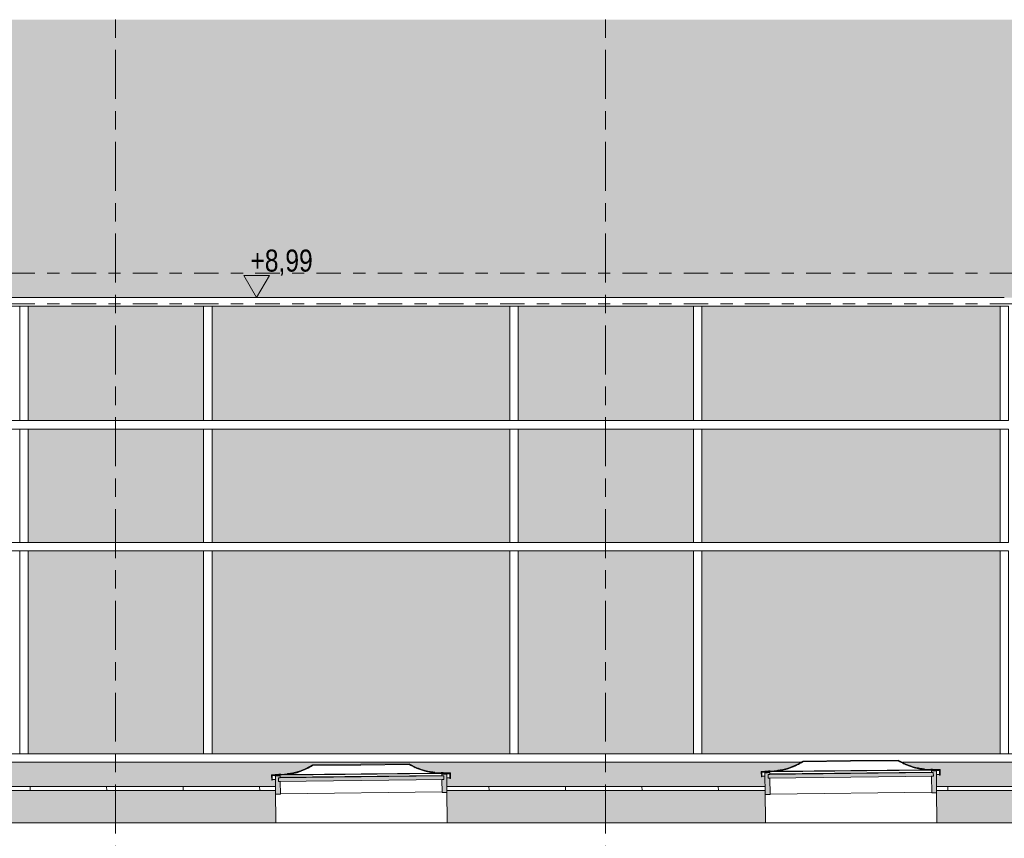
# Model space of a CAD drawing. Header units: metres. Extents: x -28 to 176, y -14 to 869.
# Tile 16 of 60: x -0.77 to 7.28, y 1.78 to 8.46. Entities that reach past the tile are written whole.
import ezdxf

# ---------------------------------------------------------------- set-up
doc = ezdxf.new("R2010")
doc.units = ezdxf.units.M
doc.linetypes.add('_Ebene_', pattern=[0.4, 0.2, -0.1, 0, -0.1])
doc.linetypes.add('_Rasterlinie_', pattern=[0.75, 0.4, -0.1, 0.15, -0.1])
for name, color, linetype, lineweight in [('A_Ebenen', 130, 'Continuous', 5), ('A_Fassade', 113, 'Continuous', 5), ('A_Fenster', 45, 'Continuous', 5), ('A_Geschossdecken', 7, 'Continuous', 5), ('A_Geschossdecken_Oberflächenschraffur', 7, 'Continuous', 5), ('A_Geschossdecken_Schraffur', 7, 'Continuous', 5), ('A_Hoehenkoten', 124, 'Continuous', 5), ('A_Linien_Feine Linien', 7, 'Continuous', 5), ('A_Raster', 128, 'Continuous', 5), ('A_Wand', 244, 'Continuous', 5), ('A_Wände_Oberflächenschraffur', 244, 'Continuous', 5)]:
    doc.layers.add(name, color=color, linetype=linetype, lineweight=lineweight)
doc.styles.add('Arial', font='arial.ttf', dxfattribs={"width": 0.8, "height": 0.18})
pattern_1 = [(0, (11.292, 18.958), (0.813, 0.203), [0.007, -0.603, 0.007, -0.603, -3.251]), (0, (11.292, 18.958), (0.813, 0.203), [-1.219, 0.007, -1.212, 0.007, -0.603, -1.422]), (0, (11.292, 18.958), (0.813, 0.203), [-3.048, 0.007, -0.4, 0.007, -1.009]), (120, (11.597, 19.06), (-0.5823032, 0.6025787), [0.007, -0.603, 0.007, -0.603, -3.251]), (120, (11.597, 19.06), (-0.5823032, 0.6025787), [-1.219, 0.007, -1.212, 0.007, -0.603, -1.422]), (120, (11.597, 19.06), (-0.5823032, 0.6025787), [-3.048, 0.007, -0.4, 0.007, -1.009]), (240, (11.699, 19.466), (-0.2306968, -0.8055787), [0.007, -0.603, 0.007, -0.603, -3.251]), (240, (11.699, 19.466), (-0.2306968, -0.8055787), [-1.219, 0.007, -1.212, 0.007, -0.603, -1.422]), (240, (11.699, 19.466), (-0.2306968, -0.8055787), [-3.048, 0.007, -0.4, 0.007, -1.009])]

# ---------------------------------------------------------------- blocks, each defined once
blk = doc.blocks.new('FE Dachkuppel rechteckig - 2320 x 1400-8069982-C')
at = {"layer": 'A_Fenster', "lineweight": 9}
for points in [[(5.2926, 2.2792), (5.2976, 2.2793), (5.2972, 2.3147), (5.3622, 2.3202), (5.4335, 2.3261), (5.5032, 2.342), (5.5699, 2.3678), (5.6323, 2.4028), (6.4104, 2.411), (6.4734, 2.3773), (6.5407, 2.353), (6.6107, 2.3385), (6.7471, 2.33), (6.7475, 2.2945), (6.7525, 2.2946), (6.7521, 2.3346), (6.682, 2.3391), (6.6106, 2.3435), (6.5405, 2.3582), (6.4733, 2.3828), (6.4104, 2.4169), (5.6321, 2.4087), (5.5699, 2.3733), (5.5032, 2.3473), (5.4335, 2.3311), (5.2922, 2.3192)], [(5.3477, 2.27), (6.6976, 2.2843), (6.6973, 2.3143), (5.3474, 2.3)]]:
    blk.add_hatch(color=253, dxfattribs=at).paths.add_polyline_path(points, flags=0)
h = blk.add_hatch(color=253, dxfattribs=at)
h.paths.add_polyline_path([(5.3241, 2.1348), (5.3641, 2.1352), (5.3627, 2.2702), (5.3477, 2.27), (5.3474, 2.3), (5.3624, 2.3002), (5.3622, 2.3152), (5.3223, 2.3113), (5.3235, 2.1938)], flags=0)
h.paths.add_polyline_path([(6.684, 2.1491), (6.724, 2.1495), (6.7222, 2.326), (6.6821, 2.3291), (6.6823, 2.3141), (6.6973, 2.3143), (6.6976, 2.2843), (6.6826, 2.2841), (6.6836, 2.1938)], flags=0)
at = {"layer": 'A_Fenster', "color": 250, "lineweight": 9}
for p, q in [((6.6821, 2.3336), (5.3622, 2.3197)), ((5.3722, 2.321), (6.672, 2.3347)), ((5.4237, 2.3253), (6.6205, 2.3379)), ((6.678, 2.3437), (6.692, 2.3439)), ((6.692, 2.3392), (6.682, 2.3391)), ((6.6821, 2.3341), (6.6919, 2.3342)), ((6.6821, 2.3291), (6.6821, 2.3336)), ((6.6821, 2.3336), (6.7221, 2.3312)), ((6.6919, 2.3342), (6.7471, 2.33)), ((6.692, 2.3439), (6.7521, 2.3402)), ((6.692, 2.3439), (6.692, 2.3392)), ((6.7521, 2.3346), (6.692, 2.3392)), ((6.7521, 2.3402), (6.7521, 2.3346)), ((6.7525, 2.2946), (6.7521, 2.3346)), ((5.3521, 2.3297), (5.2921, 2.3248)), ((5.2922, 2.3192), (5.2921, 2.3248)), ((5.3521, 2.3251), (5.2922, 2.3192)), ((5.2922, 2.3192), (5.2926, 2.2792)), ((5.2926, 2.2792), (5.2976, 2.2793)), ((5.2972, 2.3147), (5.3524, 2.3201)), ((5.2976, 2.2793), (5.2972, 2.3147)), ((5.2976, 2.2848), (5.3225, 2.2851)), ((5.2976, 2.2793), (5.2976, 2.2848)), ((5.3222, 2.3164), (5.3622, 2.3197)), ((5.3223, 2.3113), (5.3222, 2.3164)), ((5.3622, 2.3152), (5.3223, 2.3113)), ((5.3223, 2.3113), (5.3241, 2.1348)), ((6.6973, 2.3143), (5.3474, 2.3)), ((5.3474, 2.3), (5.3624, 2.3002)), ((5.3477, 2.27), (5.3474, 2.3)), ((5.3474, 2.3), (5.3477, 2.27)), ((5.3477, 2.27), (6.6976, 2.2843)), ((5.3627, 2.2702), (5.3477, 2.27)), ((5.3521, 2.3297), (5.366, 2.3299)), ((5.3521, 2.3251), (5.3521, 2.3297)), ((5.3621, 2.3252), (5.3521, 2.3251)), ((5.3524, 2.3201), (5.3622, 2.3202)), ((5.3622, 2.3197), (5.3622, 2.3152)), ((5.3624, 2.3002), (5.3622, 2.3152)), ((5.3623, 2.3047), (6.6823, 2.3186)), ((5.3624, 2.3002), (5.3623, 2.3047)), ((5.3641, 2.1352), (5.3627, 2.2702)), ((6.7222, 2.326), (6.6821, 2.3291)), ((6.6821, 2.3291), (6.6823, 2.3141)), ((6.6823, 2.3141), (6.6973, 2.3143)), ((6.6976, 2.2843), (6.6826, 2.2841)), ((6.6826, 2.2841), (6.684, 2.1491)), ((6.6973, 2.3143), (6.6976, 2.2843)), ((6.6976, 2.2843), (6.6973, 2.3143)), ((6.7221, 2.3312), (6.7222, 2.326)), ((6.724, 2.1495), (6.7222, 2.326)), ((6.7225, 2.2998), (6.7474, 2.3001)), ((6.7471, 2.33), (6.7475, 2.2945)), ((6.7475, 2.2945), (6.7525, 2.2946)), ((6.7525, 2.2946), (6.7525, 2.3002)), ((5.3241, 2.1348), (5.3641, 2.1352)), ((6.684, 2.1536), (5.3641, 2.1397)), ((5.3641, 2.1397), (5.3641, 2.1352)), ((6.684, 2.1491), (6.724, 2.1495))]:
    blk.add_line(p, q, dxfattribs=at)
at = {"layer": 'A_Fenster', "color": 250, "lineweight": 9, "flags": 128}
for points in [[(6.4104, 2.4169), (6.0212, 2.4128), (5.6321, 2.4087)], [(6.682, 2.3391), (6.6106, 2.3435), (6.5405, 2.3582), (6.4733, 2.3828), (6.4104, 2.4169)], [(5.6321, 2.4087), (5.5699, 2.3733), (5.5032, 2.3473), (5.4335, 2.3311), (5.3621, 2.3252)], [(5.3622, 2.3202), (5.4335, 2.3261), (5.5032, 2.342), (5.5699, 2.3678), (5.6323, 2.4028)], [(5.6323, 2.4028), (6.0213, 2.4069), (6.4104, 2.411)], [(6.4104, 2.411), (6.4734, 2.3773), (6.5407, 2.353), (6.6107, 2.3385), (6.6821, 2.3341)]]:
    blk.add_lwpolyline(points, dxfattribs=at)
at = {"layer": 'A_Fenster', "color": 250, "lineweight": 9}
for points, knots in [([(5.5819, 2.3801), (5.5737, 2.376), (5.5567, 2.3683), (5.5326, 2.3589), (5.5101, 2.3513), (5.4895, 2.3455), (5.4687, 2.3405), (5.4476, 2.3365), (5.4311, 2.334), (5.4216, 2.3329), (5.4193, 2.3326)], [0.2033824, 0.2033824, 0.2033824, 0.2033824, 0.3, 0.4, 0.475, 0.55, 0.625, 0.7, 0.775, 0.8, 0.8, 0.8, 0.8]), ([(6.4612, 2.3894), (6.4695, 2.3855), (6.4866, 2.378), (6.5109, 2.3692), (6.5336, 2.3621), (6.5543, 2.3567), (6.5752, 2.3522), (6.5964, 2.3486), (6.6129, 2.3465), (6.6224, 2.3456), (6.6248, 2.3454)], [0.203244, 0.203244, 0.203244, 0.203244, 0.3, 0.4, 0.475, 0.55, 0.625, 0.7, 0.775, 0.8, 0.8, 0.8, 0.8])]:
    blk.add_open_spline(points, degree=3, knots=knots, dxfattribs=at)
for points in [[(5.5828, 2.3749), (5.5998, 2.3833), (5.6163, 2.3926), (5.6323, 2.4028)], [(6.4604, 2.3842), (6.4432, 2.3921), (6.4266, 2.4011), (6.4104, 2.411)]]:
    blk.add_open_spline(points, degree=3, dxfattribs=at)
blk = doc.blocks.new('FE Dachkuppel rechteckig - 2320 x 1400-V27-C')
at = {"layer": 'A_Fenster', "lineweight": 9}
for points in [[(1.2932, 2.252), (1.2982, 2.2521), (1.2978, 2.2875), (1.3628, 2.293), (1.4325, 2.2986), (1.5008, 2.314), (1.5663, 2.3387), (1.6277, 2.3723), (2.4163, 2.3805), (2.4783, 2.3483), (2.5443, 2.325), (2.6129, 2.3111), (2.7477, 2.3028), (2.7481, 2.2674), (2.7531, 2.2674), (2.7527, 2.3074), (2.6826, 2.3119), (2.6128, 2.3161), (2.5442, 2.3302), (2.4782, 2.3538), (2.4163, 2.3864), (1.6275, 2.3781), (1.5663, 2.3442), (1.5008, 2.3192), (1.4267, 2.3032), (1.2928, 2.292)], [(1.3483, 2.2428), (2.6982, 2.2571), (2.6979, 2.2871), (1.348, 2.2729)]]:
    blk.add_hatch(color=253, dxfattribs=at).paths.add_polyline_path(points, flags=0)
h = blk.add_hatch(color=253, dxfattribs=at)
h.paths.add_polyline_path([(1.3244, 2.1376), (1.3644, 2.138), (1.3633, 2.243), (1.3483, 2.2428), (1.348, 2.2729), (1.363, 2.273), (1.3628, 2.288), (1.3229, 2.2841), (1.3238, 2.1938)], flags=0)
h.paths.add_polyline_path([(2.6843, 2.1519), (2.7243, 2.1523), (2.7228, 2.2989), (2.6827, 2.3019), (2.6829, 2.2869), (2.6979, 2.2871), (2.6982, 2.2571), (2.6832, 2.2569), (2.6839, 2.1938)], flags=0)
at = {"layer": 'A_Fenster', "color": 250, "lineweight": 9}
for p, q in [((1.3527, 2.3025), (1.2927, 2.2976)), ((1.2928, 2.292), (1.2927, 2.2976)), ((1.3527, 2.2979), (1.2928, 2.292)), ((1.2928, 2.292), (1.2932, 2.252)), ((1.2932, 2.252), (1.2982, 2.2521)), ((1.2978, 2.2875), (1.353, 2.2929)), ((1.2982, 2.2521), (1.2978, 2.2875)), ((1.2982, 2.2576), (1.3231, 2.2578)), ((1.2982, 2.2521), (1.2982, 2.2576)), ((1.3228, 2.2891), (1.3628, 2.2924)), ((1.3229, 2.2841), (1.3228, 2.2891)), ((1.3628, 2.288), (1.3229, 2.2841)), ((1.3229, 2.2841), (1.3244, 2.1376)), ((2.6979, 2.2871), (1.348, 2.2729)), ((1.348, 2.2729), (1.363, 2.273)), ((1.3483, 2.2428), (1.348, 2.2729)), ((1.348, 2.2729), (1.3483, 2.2428)), ((1.3483, 2.2428), (2.6982, 2.2571)), ((1.3527, 2.3025), (1.3668, 2.3026)), ((1.3527, 2.2979), (1.3527, 2.3025)), ((1.3627, 2.298), (1.3527, 2.2979)), ((1.353, 2.2929), (1.3628, 2.293)), ((2.6827, 2.3063), (1.3628, 2.2924)), ((1.3628, 2.2924), (1.3628, 2.288)), ((1.363, 2.273), (1.3628, 2.288)), ((1.363, 2.2774), (2.6829, 2.2913)), ((1.363, 2.273), (1.363, 2.2774)), ((1.3718, 2.2937), (2.6736, 2.3075)), ((1.4244, 2.298), (2.621, 2.3106)), ((2.6785, 2.3164), (2.6926, 2.3166)), ((2.6926, 2.312), (2.6826, 2.3119)), ((2.6827, 2.3069), (2.6925, 2.307)), ((2.6827, 2.3019), (2.6827, 2.3063)), ((2.6827, 2.3063), (2.7228, 2.3039)), ((2.7228, 2.2989), (2.6827, 2.3019)), ((2.6827, 2.3019), (2.6829, 2.2869)), ((2.6829, 2.2869), (2.6979, 2.2871)), ((2.6982, 2.2571), (2.6832, 2.2569)), ((2.6832, 2.2569), (2.6843, 2.1519)), ((2.6925, 2.307), (2.7477, 2.3028)), ((2.6926, 2.3166), (2.7527, 2.313)), ((2.6926, 2.3166), (2.6926, 2.312)), ((2.7527, 2.3074), (2.6926, 2.312)), ((2.6979, 2.2871), (2.6982, 2.2571)), ((2.6982, 2.2571), (2.6979, 2.2871)), ((2.7228, 2.3039), (2.7228, 2.2989)), ((2.7243, 2.1523), (2.7228, 2.2989)), ((2.7231, 2.2726), (2.7481, 2.2728)), ((2.7477, 2.3028), (2.7481, 2.2674)), ((2.7481, 2.2674), (2.7531, 2.2674)), ((2.7527, 2.313), (2.7527, 2.3074)), ((2.7531, 2.2674), (2.7527, 2.3074)), ((2.7531, 2.2674), (2.7531, 2.273)), ((1.3633, 2.243), (1.3483, 2.2428)), ((1.3644, 2.138), (1.3633, 2.243)), ((1.3244, 2.1376), (1.3644, 2.138)), ((2.6843, 2.1564), (1.3644, 2.1424)), ((1.3644, 2.1424), (1.3644, 2.138)), ((2.6843, 2.1519), (2.7243, 2.1523))]:
    blk.add_line(p, q, dxfattribs=at)
at = {"layer": 'A_Fenster', "color": 250, "lineweight": 9, "flags": 128}
for points in [[(1.6275, 2.3781), (1.5663, 2.3442), (1.5008, 2.3192), (1.4325, 2.3037), (1.3627, 2.298)], [(1.3628, 2.293), (1.4325, 2.2986), (1.5008, 2.314), (1.5663, 2.3387), (1.6277, 2.3723)], [(2.4163, 2.3864), (2.0219, 2.3823), (1.6275, 2.3781)], [(1.6277, 2.3723), (2.022, 2.3764), (2.4163, 2.3805)], [(2.6826, 2.3119), (2.6128, 2.3161), (2.5442, 2.3302), (2.4782, 2.3538), (2.4163, 2.3864)], [(2.4163, 2.3805), (2.4783, 2.3483), (2.5443, 2.325), (2.6129, 2.3111), (2.6827, 2.3069)]]:
    blk.add_lwpolyline(points, dxfattribs=at)
at = {"layer": 'A_Fenster', "color": 250, "lineweight": 9}
for points, knots in [([(1.5782, 2.3508), (1.5701, 2.3468), (1.5534, 2.3393), (1.5297, 2.3303), (1.5076, 2.3231), (1.4874, 2.3175), (1.467, 2.3128), (1.4464, 2.3089), (1.4302, 2.3066), (1.421, 2.3055), (1.4186, 2.3052)], [0.2025971, 0.2025971, 0.2025971, 0.2025971, 0.3, 0.4, 0.475, 0.55, 0.625, 0.7, 0.775, 0.8, 0.8, 0.8, 0.8]), ([(2.4661, 2.3601), (2.4743, 2.3564), (2.4912, 2.3492), (2.5151, 2.3407), (2.5373, 2.334), (2.5577, 2.3288), (2.5781, 2.3245), (2.5988, 2.321), (2.615, 2.3191), (2.6243, 2.3182), (2.6266, 2.318)], [0.2024584, 0.2024584, 0.2024584, 0.2024584, 0.3, 0.4, 0.475, 0.55, 0.625, 0.7, 0.775, 0.8, 0.8, 0.8, 0.8])]:
    blk.add_open_spline(points, degree=3, knots=knots, dxfattribs=at)
for points in [[(1.5789, 2.3455), (1.5957, 2.3535), (1.612, 2.3624), (1.6277, 2.3723)], [(2.4655, 2.3548), (2.4486, 2.3625), (2.4322, 2.3711), (2.4163, 2.3805)]]:
    blk.add_open_spline(points, degree=3, dxfattribs=at)
blk = doc.blocks.new('System Panel - Glazed window-8556065-C')
at = {"layer": 'A_Fassade', "lineweight": 9}
blk.add_hatch(color=10, dxfattribs=at).paths.add_polyline_path([(6.5542, 2.4686), (7.2422, 2.4686), (7.2422, 4.1249), (4.8072, 4.1249), (4.8072, 2.4686), (5.7946, 2.4686)], flags=0)
blk = doc.blocks.new('System Panel - Glazed window-8556066-C')
at = {"layer": 'A_Fassade', "lineweight": 9}
blk.add_hatch(color=10, dxfattribs=at).paths.add_polyline_path([(7.2422, 5.1899), (7.2422, 6.1249), (4.8072, 6.1249), (4.8072, 5.1899)], flags=0)
blk = doc.blocks.new('System Panel - Glazed window-8556063-C')
at = {"layer": 'A_Fassade', "lineweight": 9}
blk.add_hatch(color=10, dxfattribs=at).paths.add_polyline_path([(8.7422, 2.4686), (8.7422, 4.1249), (7.3122, 4.1249), (7.3122, 2.4686), (8.0735, 2.4686)], flags=0)
blk = doc.blocks.new('System Panel - Glazed window-8556064-C')
at = {"layer": 'A_Fassade', "lineweight": 9}
blk.add_hatch(color=10, dxfattribs=at).paths.add_polyline_path([(7.3122, 5.1899), (8.7422, 5.1899), (8.7422, 6.1249), (7.3122, 6.1249)], flags=0)
blk = doc.blocks.new('System Panel - Glazed window-8556057-C')
at = {"layer": 'A_Fassade', "lineweight": 9}
blk.add_hatch(color=10, dxfattribs=at).paths.add_polyline_path([(14.1505, 2.4686), (15.2422, 2.4686), (15.2422, 4.1249), (12.8122, 4.1249), (12.8122, 2.4686), (13.3909, 2.4686)], flags=0)
blk = doc.blocks.new('System Panel - Glazed window-8556058-C')
at = {"layer": 'A_Fassade', "lineweight": 9}
blk.add_hatch(color=10, dxfattribs=at).paths.add_polyline_path([(15.2422, 5.1899), (15.2422, 6.1249), (12.8122, 6.1249), (12.8122, 5.1899), (14.1505, 5.1899)], flags=0)
blk = doc.blocks.new('System Panel - Glazed window-8556067-C')
at = {"layer": 'A_Fassade', "lineweight": 9}
blk.add_hatch(color=10, dxfattribs=at).paths.add_polyline_path([(0.7372, 2.4686), (0.7372, 4.1249), (-0.6953, 4.1249), (-0.6953, 2.4686), (0.4771, 2.4686)], flags=0)
blk = doc.blocks.new('System Panel - Glazed window-8556068-C')
at = {"layer": 'A_Fassade', "lineweight": 9}
blk.add_hatch(color=10, dxfattribs=at).paths.add_polyline_path([(0.7372, 5.1899), (0.7372, 6.1249), (-0.6953, 6.1249), (-0.6953, 5.1899)], flags=0)
blk = doc.blocks.new('Rectangular Mullion - 70mm x 280mm_2-8070019-C')
at = {"layer": 'A_Fassade', "color": 250, "lineweight": 9}
for p, q in [((-0.7303, 2.4686), (-3.2328, 2.4686)), ((-3.2328, 2.3986), (-2.4479, 2.3986)), ((-1.5118, 2.3986), (-0.7303, 2.3986))]:
    blk.add_line(p, q, dxfattribs=at)
blk = doc.blocks.new('Rectangular Mullion - 70mm x 280mm_2-8070020-C')
at = {"layer": 'A_Fassade', "color": 250, "lineweight": 9}
for p, q in [((0.7722, 2.4686), (-0.7303, 2.4686)), ((-0.7303, 2.3986), (0.7722, 2.3986))]:
    blk.add_line(p, q, dxfattribs=at)
blk = doc.blocks.new('Rectangular Mullion - 70mm x 280mm_2-8070021-C')
at = {"layer": 'A_Fassade', "color": 250, "lineweight": 9}
for p, q in [((3.2722, 2.4686), (0.7722, 2.4686)), ((0.7722, 2.3986), (3.2722, 2.3986))]:
    blk.add_line(p, q, dxfattribs=at)
blk = doc.blocks.new('Rectangular Mullion - 70mm x 280mm_2-8070017-C')
at = {"layer": 'A_Fassade', "color": 250, "lineweight": 9}
for p, q in [((-7.2378, 2.4686), (-8.7378, 2.4686)), ((-8.7378, 2.3986), (-7.2378, 2.3986))]:
    blk.add_line(p, q, dxfattribs=at)
blk = doc.blocks.new('Rectangular Mullion - 70mm x 280mm_2-V28-C')
at = {"layer": 'A_Fassade', "color": 250, "lineweight": 9}
for p, q in [((7.2772, 2.4686), (4.7722, 2.4686)), ((4.7722, 2.3986), (5.6142, 2.3986)), ((6.4443, 2.3986), (7.2772, 2.3986))]:
    blk.add_line(p, q, dxfattribs=at)
blk = doc.blocks.new('Rectangular Mullion - 70mm x 160mm-8070025-C')
at = {"layer": 'A_Fassade', "color": 250, "lineweight": 9}
for p, q in [((-0.7303, 5.1899), (-3.2328, 5.1899)), ((-3.2328, 5.1199), (-0.7303, 5.1199))]:
    blk.add_line(p, q, dxfattribs=at)
blk = doc.blocks.new('Rectangular Mullion - 70mm x 160mm-8070026-C')
at = {"layer": 'A_Fassade', "color": 250, "lineweight": 9}
for p, q in [((0.7722, 5.1899), (-0.7303, 5.1899)), ((-0.7303, 5.1199), (0.7722, 5.1199))]:
    blk.add_line(p, q, dxfattribs=at)
blk = doc.blocks.new('Rectangular Mullion - 70mm x 160mm-8070027-C')
at = {"layer": 'A_Fassade', "color": 250, "lineweight": 9}
for p, q in [((3.2722, 5.1899), (0.7722, 5.1899)), ((0.7722, 5.1199), (3.2722, 5.1199))]:
    blk.add_line(p, q, dxfattribs=at)
blk = doc.blocks.new('Rectangular Mullion - 70mm x 160mm-8070023-C')
at = {"layer": 'A_Fassade', "color": 250, "lineweight": 9}
for p, q in [((-7.2378, 5.1899), (-8.7378, 5.1899)), ((-8.7378, 5.1199), (-7.2378, 5.1199))]:
    blk.add_line(p, q, dxfattribs=at)
blk = doc.blocks.new('Rectangular Mullion - 70mm x 160mm-8070024-C')
at = {"layer": 'A_Fassade', "color": 250, "lineweight": 9}
for p, q in [((-4.7328, 5.1899), (-7.2378, 5.1899)), ((-7.2378, 5.1199), (-4.7328, 5.1199))]:
    blk.add_line(p, q, dxfattribs=at)
blk = doc.blocks.new('Rectangular Mullion - 70mm x 280mm_2-8070031-C')
at = {"layer": 'A_Fassade', "color": 250, "lineweight": 9}
for p, q in [((-0.7303, 6.1949), (-3.2328, 6.1949)), ((-3.2328, 6.1249), (-0.7303, 6.1249))]:
    blk.add_line(p, q, dxfattribs=at)
blk = doc.blocks.new('Rectangular Mullion - 70mm x 280mm_2-8070032-C')
at = {"layer": 'A_Fassade', "color": 250, "lineweight": 9}
for p, q in [((0.7722, 6.1949), (-0.7303, 6.1949)), ((-0.7303, 6.1249), (0.7722, 6.1249))]:
    blk.add_line(p, q, dxfattribs=at)
blk = doc.blocks.new('Rectangular Mullion - 70mm x 280mm_2-8069952-C')
at = {"layer": 'A_Fassade', "color": 250, "lineweight": 9}
for p, q in [((15.2772, 6.1949), (12.7772, 6.1949)), ((12.7772, 6.1249), (15.2772, 6.1249))]:
    blk.add_line(p, q, dxfattribs=at)
blk = doc.blocks.new('Rectangular Mullion - 70mm x 280mm_2-8070030-C')
at = {"layer": 'A_Fassade', "color": 250, "lineweight": 9}
for p, q in [((-7.2378, 6.1949), (-8.7378, 6.1949)), ((-8.7378, 6.1249), (-7.2378, 6.1249))]:
    blk.add_line(p, q, dxfattribs=at)
blk = doc.blocks.new('Rectangular Mullion - 70mm x 280mm_2-8070029-C')
at = {"layer": 'A_Fassade', "color": 250, "lineweight": 9}
for p, q in [((-8.7378, 6.1949), (-11.2428, 6.1949)), ((-11.2428, 6.1249), (-8.7378, 6.1249))]:
    blk.add_line(p, q, dxfattribs=at)
blk = doc.blocks.new('Rectangular Mullion - 70mm x 160mm-8069955-C')
at = {"layer": 'A_Fassade', "color": 250, "lineweight": 9}
for p, q in [((15.2422, 4.1249), (15.3122, 4.1249)), ((15.2422, 4.1249), (15.2422, 2.4686)), ((15.3122, 2.4686), (15.3122, 4.1249)), ((15.3122, 2.4686), (15.2422, 2.4686))]:
    blk.add_line(p, q, dxfattribs=at)
blk = doc.blocks.new('Rectangular Mullion - 70mm x 160mm-8069616-C')
at = {"layer": 'A_Fassade', "color": 250, "lineweight": 9}
for p, q in [((15.2422, 6.1249), (15.3122, 6.1249)), ((15.2422, 6.1249), (15.2422, 5.1899)), ((15.3122, 5.1899), (15.3122, 6.1249)), ((15.3122, 5.1899), (15.2422, 5.1899))]:
    blk.add_line(p, q, dxfattribs=at)
blk = doc.blocks.new('System Panel - Glazed window-8556073-C')
at = {"layer": 'A_Fassade', "lineweight": 9}
blk.add_hatch(color=10, dxfattribs=at).paths.add_polyline_path([(-0.6953, 4.1949), (0.7372, 4.1949), (0.7372, 5.1199), (-0.6953, 5.1199), (-0.6953, 4.4132)], flags=0)
blk = doc.blocks.new('System Panel - Glazed window-8556074-C')
at = {"layer": 'A_Fassade', "lineweight": 9}
blk.add_hatch(color=10, dxfattribs=at).paths.add_polyline_path([(1.9964, 4.1949), (3.2372, 4.1949), (3.2372, 5.1199), (0.8072, 5.1199), (0.8072, 4.1949)], flags=0)
blk = doc.blocks.new('System Panel - Glazed window-8556071-C')
at = {"layer": 'A_Fassade', "lineweight": 9}
blk.add_hatch(color=10, dxfattribs=at).paths.add_polyline_path([(-8.7028, 4.1949), (-7.2728, 4.1949), (-7.2728, 5.1199), (-8.7028, 5.1199), (-8.7028, 4.4132)], flags=0)
blk = doc.blocks.new('System Panel - Glazed window-8556070-C')
at = {"layer": 'A_Fassade', "lineweight": 9}
blk.add_hatch(color=10, dxfattribs=at).paths.add_polyline_path([(-10.1578, 4.1949), (-8.7728, 4.1949), (-8.7728, 5.1199), (-11.2078, 5.1199), (-11.2078, 4.1949)], flags=0)
blk = doc.blocks.new('Rectangular Mullion - 70mm x 160mm-8069613-C')
at = {"layer": 'A_Fassade', "color": 250, "lineweight": 9}
for p, q in [((15.2422, 5.1199), (15.3122, 5.1199)), ((15.2422, 5.1199), (15.2422, 4.1949)), ((15.3122, 4.1949), (15.3122, 5.1199)), ((15.3122, 4.1949), (15.2422, 4.1949))]:
    blk.add_line(p, q, dxfattribs=at)
blk = doc.blocks.new('Höhenkoten - leer-6237472-C')
at = {"layer": 'A_Hoehenkoten'}
for p, q in [((-17.3298, -9.1717), (-17.5377, -9.1717)), ((-17.4338, -9.3517), (-17.5377, -9.1717)), ((-17.4338, -9.3517), (-17.3298, -9.1717))]:
    blk.add_line(p, q, dxfattribs=at)

msp = doc.modelspace()

# ---------------------------------------------------------------- hatches: boundary and pattern name
at = {"layer": 'A_Geschossdecken_Oberflächenschraffur'}
h = msp.add_hatch(dxfattribs=at)
h.set_pattern_fill('FP_40', color=9, style=0, pattern_type=2)
h.set_pattern_definition([(92.491, (3.697, 2.071), (-0.624584, -0.000146), [])])
h.paths.add_polyline_path([(21.7571, 2.1668), (21.7567, 2.2049), (19.9909, 2.2047), (19.9909, 2.2014), (19.5409, 2.2014), (19.5409, 2.2047), (16.7572, 2.2047), (16.7572, 2.2019), (15.9025, 2.2015), (15.9047, 2.1676), (15.5932, 2.1676), (15.5955, 2.202), (14.3731, 2.2019), (14.3746, 2.1669), (21.7552, 2.1668)], flags=0)
h.paths.add_polyline_path([(13.9344, 2.1669), (13.9494, 2.1669), (13.951, 2.202), (10.7161, 2.2019), (10.7164, 2.1669), (13.3909, 2.1669)], flags=0)
h.paths.add_polyline_path([(9.3164, 2.167), (9.315, 2.202), (6.7235, 2.2019), (6.724, 2.167), (9.315, 2.167)], flags=0)
h.paths.add_polyline_path([(5.3238, 2.167), (5.3223, 2.2021), (2.7238, 2.2019), (2.7243, 2.167), (5.3223, 2.167)], flags=0)
h.paths.add_polyline_path([(1.3241, 2.167), (1.3229, 2.2021), (-1.2798, 2.2019), (-1.2798, 2.1671), (1.3229, 2.167)], flags=0)
h.paths.add_polyline_path([(-2.6798, 2.1671), (-2.6798, 2.2022), (-5.288, 2.2019), (-5.288, 2.1671), (-3.3211, 2.1671)], flags=0)
h.paths.add_polyline_path([(-6.743, 2.1671), (-6.688, 2.1671), (-6.688, 2.2022), (-9.4905, 2.2019), (-9.4896, 2.1672), (-7.1192, 2.1671)], flags=0)
h.paths.add_polyline_path([(-10.1021, 2.1672), (-10.102, 2.1683), (-10.1021, 2.2023), (-11.1735, 2.2016), (-11.1716, 2.1672), (-10.1578, 2.1672)], flags=0)
h.paths.add_polyline_path([(-11.538, 2.1672), (-11.5361, 2.2023), (-12.7255, 2.2023), (-12.7255, 2.2049), (-15.9644, 2.2049), (-11.677, 2.1672)], flags=0)
h.paths.add_polyline_path([(22.657, 2.1828), (23.4021, 2.2049), (22.6567, 2.2049), (22.6569, 2.1919)], flags=0)
at = {"layer": 'A_Geschossdecken_Schraffur', "lineweight": 9}
h = msp.add_hatch(color=253, dxfattribs=at)
h.paths.add_polyline_path([(13.7281, 0.9549), (13.7415, 1.0049), (10.7287, 1.0049), (10.7292, 0.9549), (13.3909, 0.9549)], flags=0)
h.paths.add_polyline_path([(-19.1392, 0.9549), (-18.645, 0.9549), (-18.6448, 1.0049), (-18.8516, 1.0049), (-18.8516, 1.9049), (-18.6416, 1.9049), (-18.6405, 2.2049), (-19.1392, 2.2049), (-19.1392, 1.454)], flags=0)
h.paths.add_polyline_path([(-8.6385, 0.9549), (-6.688, 0.9549), (-6.688, 1.0049), (-9.3258, 1.0049), (-9.3139, 0.9549)], flags=0)
h.paths.add_polyline_path([(-13.1963, 0.9549), (-11.6808, 0.9549), (-11.6755, 1.0049), (-17.7448, 1.0049), (-17.745, 0.9549), (-16.2348, 0.9549)], flags=0)
h.paths.add_polyline_path([(23.5062, 0.9549), (23.5062, 1.0049), (22.6694, 1.0049), (22.6699, 0.9549), (23.2661, 0.9549)], flags=0)
h.paths.add_polyline_path([(9.3291, 0.9549), (9.3286, 1.0049), (6.7361, 1.0049), (6.7366, 0.9549), (8.0735, 0.9549)], flags=0)
h.paths.add_polyline_path([(14.5959, 0.9549), (15.4363, 0.9549), (15.4419, 1.0049), (14.5825, 1.0049)], flags=0)
h.paths.add_polyline_path([(16.0616, 0.9549), (21.7699, 0.9549), (21.7693, 1.0049), (16.056, 1.0049)], flags=0)
h.paths.add_polyline_path([(-11.0288, 0.9549), (-10.2778, 0.9549), (-10.266, 1.0049), (-11.0341, 1.0049)], flags=0)
h.paths.add_polyline_path([(5.3366, 0.9549), (5.336, 1.0049), (2.7364, 1.0049), (2.737, 0.9549), (5.0349, 0.9549)], flags=0)
h.paths.add_polyline_path([(-5.288, 0.9549), (-2.6798, 0.9549), (-2.6798, 1.0049), (-5.288, 1.0049)], flags=0)
h.paths.add_polyline_path([(1.3369, 0.9549), (1.3363, 1.0049), (-1.2798, 1.0049), (-1.2798, 0.9549), (0.4771, 0.9549)], flags=0)
h.paths.add_polyline_path([(11.6401, 1.9049), (14.1145, 1.9049), (14.162, 1.9209), (14.2121, 1.9049), (15.5644, 1.9049), (15.5832, 2.0076), (15.5932, 2.1669), (10.7164, 2.1669), (10.7192, 1.9049), (11.5813, 1.9049)], flags=0)
h.paths.add_polyline_path([(8.8331, 1.9049), (9.3191, 1.9049), (9.3164, 2.167), (6.7239, 2.167), (6.7266, 1.9049), (8.7586, 1.9049)], flags=0)
h.paths.add_polyline_path([(-15.9479, 1.9049), (-11.5627, 1.9049), (-11.5464, 2.0071), (-11.538, 2.1672), (-11.7405, 2.1672), (-15.442, 2.1723), (-17.2238, 2.2049), (-17.7405, 2.2049), (-17.7416, 1.9049), (-16.2348, 1.9049)], flags=0)
h.paths.add_polyline_path([(5.0349, 1.9049), (5.3265, 1.9049), (5.3238, 2.167), (2.7242, 2.167), (2.7269, 1.9049), (4.7644, 1.9049)], flags=0)
h.paths.add_polyline_path([(1.2367, 1.9049), (1.3269, 1.9049), (1.3241, 2.167), (-1.2798, 2.1671), (-1.2798, 1.9049), (0.761, 1.9049)], flags=0)
h.paths.add_polyline_path([(15.9345, 1.9049), (21.7598, 1.9049), (21.7571, 2.1668), (15.9048, 2.1669), (15.9147, 2.0076), (15.9342, 1.9049)], flags=0)
h.paths.add_polyline_path([(-3.3211, 1.9049), (-2.6798, 1.9049), (-2.6798, 2.1671), (-5.288, 2.1671), (-5.288, 1.9049), (-4.0807, 1.9049)], flags=0)
h.paths.add_polyline_path([(-11.1469, 1.9049), (-10.0195, 1.9049), (-10.0077, 1.9385), (-9.9817, 2.0089), (-9.9752, 2.1667), (-11.1716, 2.1672), (-11.1633, 2.0071)], flags=0)
h.paths.add_polyline_path([(-7.1192, 1.9049), (-6.688, 1.9049), (-6.688, 2.1671), (-9.6165, 2.1667), (-9.6099, 2.0066), (-9.5723, 1.9049), (-7.4088, 1.9049)], flags=0)
h.paths.add_polyline_path([(22.6599, 1.9049), (23.5062, 1.9049), (23.5062, 2.1815), (22.6571, 2.1725)], flags=0)
at = {"layer": 'A_Wände_Oberflächenschraffur'}
h = msp.add_hatch(dxfattribs=at)
h.set_pattern_fill('FP_5', style=0, pattern_type=2)
h.set_pattern_definition(pattern_1)
h.paths.add_polyline_path([(20.0259, 6.1449), (20.0259, 8.4649), (-15.9944, 8.4649), (-15.9944, 6.1449), (-12.7178, 6.1449), (-12.7178, 6.1949), (16.7572, 6.1949), (16.7572, 6.1449)], flags=0)
h = msp.add_hatch(dxfattribs=at)
h.set_pattern_fill('FP_5', style=0, pattern_type=2)
h.set_pattern_definition(pattern_1)
h.paths.add_polyline_path([(16.7572, 2.2019), (16.7572, 2.3986), (10.4143, 2.3986), (10.445, 2.381), (10.4987, 2.3584), (10.5573, 2.3419), (10.615, 2.3329), (10.7448, 2.3275), (10.7448, 2.2817), (10.7402, 2.2817), (10.7399, 2.2874), (10.7152, 2.2871), (10.7164, 2.202), (13.951, 2.202), (13.9563, 2.3177), (13.8998, 2.3169), (13.9018, 2.3712), (14.0505, 2.3746), (14.1992, 2.3754), (14.3746, 2.3725), (14.4223, 2.3712), (14.4243, 2.3169), (14.3679, 2.3169), (14.3706, 2.2578), (14.3706, 2.2578), (14.3731, 2.202), (15.5955, 2.202), (15.6034, 2.3184), (15.5308, 2.3177), (15.5333, 2.3719), (15.6771, 2.3745), (15.8208, 2.3745), (15.9646, 2.3719), (15.9672, 2.3177), (15.8946, 2.3177), (15.8986, 2.2595), (15.8986, 2.2595), (15.9024, 2.202), (16.4294, 2.202)], flags=0)
h.paths.add_polyline_path([(9.316, 2.202), (9.315, 2.2723), (9.2903, 2.2721), (9.2899, 2.2663), (9.2853, 2.2663), (9.2857, 2.3122), (9.3585, 2.3171), (9.4182, 2.3209), (9.4748, 2.3311), (9.5304, 2.3482), (9.59, 2.3759), (9.6278, 2.3986), (6.4443, 2.3986), (6.4612, 2.3894), (6.5133, 2.3686), (6.5734, 2.353), (6.6249, 2.3454), (6.7475, 2.3405), (6.7521, 2.3392), (6.7521, 2.2946), (6.7475, 2.2946), (6.7471, 2.3001), (6.7225, 2.2998), (6.724, 2.2021), (9.315, 2.202)], flags=0)
h.paths.add_polyline_path([(5.3234, 2.2021), (5.3223, 2.2851), (5.2976, 2.2848), (5.2972, 2.2792), (5.2926, 2.2792), (5.2922, 2.3248), (5.366, 2.3299), (5.4248, 2.3336), (5.4812, 2.3439), (5.5303, 2.3582), (5.5889, 2.3842), (5.6142, 2.3986), (-1.5118, 2.3986), (-1.483, 2.3874), (-1.422, 2.3723), (-1.3751, 2.3656), (-1.3057, 2.3639), (-1.2498, 2.3605), (-1.2498, 2.3119), (-1.2548, 2.3119), (-1.2548, 2.3203), (-1.2798, 2.3203), (-1.2798, 2.2022), (1.3237, 2.2021), (1.3229, 2.2578), (1.2982, 2.2576), (1.2978, 2.2521), (1.2932, 2.252), (1.2928, 2.2976), (1.3668, 2.3026), (1.4267, 2.3066), (1.4814, 2.3166), (1.5274, 2.3297), (1.5855, 2.3548), (1.6277, 2.3781), (2.4163, 2.3864), (2.4661, 2.3601), (2.5175, 2.3401), (2.5783, 2.325), (2.6267, 2.318), (2.7481, 2.3132), (2.7527, 2.312), (2.7531, 2.2674), (2.7481, 2.2674), (2.7477, 2.2728), (2.7231, 2.2726), (2.7243, 2.2021), (5.3223, 2.2021)], flags=0)
h.paths.add_polyline_path([(-2.7098, 2.3605), (-2.6314, 2.3642), (-2.5845, 2.3656), (-2.5299, 2.3735), (-2.4766, 2.3874), (-2.4498, 2.3986), (-2.7098, 2.3986), (-2.7098, 2.3642)], flags=0)
h.paths.add_polyline_path([(-2.6798, 2.2022), (-2.6798, 2.3204), (-2.7048, 2.3203), (-2.7048, 2.3119), (-2.7098, 2.3119), (-2.7098, 2.3986), (-5.5201, 2.3986), (-5.4895, 2.3868), (-5.4367, 2.3732), (-5.3827, 2.3655), (-5.3139, 2.3639), (-5.258, 2.3604), (-5.258, 2.3119), (-5.263, 2.3119), (-5.263, 2.3203), (-5.288, 2.3203), (-5.288, 2.2022), (-2.7048, 2.2022)], flags=0)
h.paths.add_polyline_path([(-6.688, 2.2022), (-6.688, 2.3203), (-6.713, 2.3203), (-6.713, 2.3119), (-6.718, 2.3119), (-6.717, 2.3605), (-6.6394, 2.3642), (-6.5933, 2.3655), (-6.5392, 2.3732), (-6.4865, 2.3868), (-6.4581, 2.3986), (-12.7178, 2.3986), (-12.7178, 6.1449), (-12.7255, 6.1449), (-12.7255, 2.2023), (-11.5361, 2.2023), (-11.5314, 2.2879), (-11.5948, 2.2872), (-11.5926, 2.3415), (-11.4565, 2.3443), (-11.2972, 2.3447), (-11.1716, 2.3428), (-11.117, 2.3415), (-11.1148, 2.2872), (-11.1782, 2.2872), (-11.1757, 2.2431), (-11.1757, 2.2431), (-11.1735, 2.2023), (-10.1012, 2.2023), (-10.0986, 2.3076), (-10.1394, 2.3067), (-10.1382, 2.361), (-9.9641, 2.3674), (-9.9128, 2.3798), (-9.8821, 2.3855), (-9.8313, 2.3905), (-9.7959, 2.3918), (-9.7525, 2.3902), (-9.7093, 2.3854), (-9.6667, 2.3776), (-9.6202, 2.3666), (-9.4535, 2.361), (-9.4523, 2.3067), (-9.4931, 2.3067), (-9.4896, 2.2023), (-6.713, 2.2022)], flags=0)
h.paths.add_polyline_path([(1.5784, 2.3453), (1.5789, 2.3455), (1.5788, 2.3455)], flags=0)
h.paths.add_polyline_path([(5.5826, 2.3749), (5.5828, 2.3749), (5.5826, 2.3749)], flags=0)

# ---------------------------------------------------------------- linework, layer by layer
at = {"layer": 'A_Ebenen', "color": 170, "linetype": '_Ebene_', "lineweight": 9}
for p, q in [((-24.8409, 6.3949), (26.5562, 6.3949)), ((-24.8409, 6.1449), (26.5562, 6.1449))]:
    msp.add_line(p, q, dxfattribs=at)
at = {"layer": 'A_Geschossdecken', "color": 250, "lineweight": 9}
for p, q in [((2.7242, 2.167), (2.7241, 2.1749)), ((6.7239, 2.167), (6.7238, 2.175)), ((1.3241, 2.167), (-1.2798, 2.1671)), ((1.3269, 1.9049), (1.3241, 2.167)), ((5.3238, 2.167), (2.7242, 2.167)), ((2.7242, 2.167), (2.7269, 1.9049)), ((5.3265, 1.9049), (5.3238, 2.167)), ((9.3164, 2.167), (6.7239, 2.167)), ((6.7239, 2.167), (6.7266, 1.9049))]:
    msp.add_line(p, q, dxfattribs=at)
at = {"layer": 'A_Linien_Feine Linien'}
msp.add_line((23.5071, 1.9049), (-18.8516, 1.9049), dxfattribs=at)
at = {"layer": 'A_Raster', "linetype": '_Rasterlinie_', "lineweight": 9}
for p, q in [((0.0184, -12.4326), (0.0184, 12.5006)), ((4.0184, -12.4326), (4.0184, 12.5006))]:
    msp.add_line(p, q, dxfattribs=at)
at = {"layer": 'A_Wand', "color": 250, "lineweight": 9}
for p, q in [((-1.2798, 2.2022), (1.3237, 2.2021)), ((2.7238, 2.2021), (5.3234, 2.2021)), ((6.7235, 2.2021), (9.316, 2.202))]:
    msp.add_line(p, q, dxfattribs=at)

# ---------------------------------------------------------------- block references
at = {"layer": 'A_Fassade', "color": 250, "lineweight": 9}
for name, p in [('Rectangular Mullion - 70mm x 280mm_2-8070031-C', (0, 0)), ('Rectangular Mullion - 70mm x 280mm_2-8070032-C', (0, 0)), ('Rectangular Mullion - 70mm x 280mm_2-8069952-C', (-12.005, 0)), ('Rectangular Mullion - 70mm x 280mm_2-8070030-C', (12.01, 0)), ('Rectangular Mullion - 70mm x 280mm_2-8070029-C', (16.015, 0)), ('Rectangular Mullion - 70mm x 160mm-8069616-C', (-16.0075, 0)), ('System Panel - Glazed window-8556068-C', (0, 0)), ('Rectangular Mullion - 70mm x 160mm-8069616-C', (-14.505, 0)), ('System Panel - Glazed window-8556058-C', (-12.005, 0)), ('Rectangular Mullion - 70mm x 160mm-8069616-C', (-12.005, 0)), ('System Panel - Glazed window-8556064-C', (-4.005, 0)), ('Rectangular Mullion - 70mm x 160mm-8069616-C', (-10.505, 0)), ('System Panel - Glazed window-8556066-C', (0, 0)), ('Rectangular Mullion - 70mm x 160mm-8069616-C', (-8, 0)), ('Rectangular Mullion - 70mm x 160mm-8070025-C', (0, 0)), ('Rectangular Mullion - 70mm x 160mm-8070026-C', (0, 0)), ('Rectangular Mullion - 70mm x 160mm-8070027-C', (0, 0)), ('Rectangular Mullion - 70mm x 160mm-8070023-C', (12.01, 0)), ('Rectangular Mullion - 70mm x 160mm-8070024-C', (12.01, 0)), ('Rectangular Mullion - 70mm x 160mm-8069613-C', (-16.0075, 0)), ('System Panel - Glazed window-8556073-C', (0, 0)), ('Rectangular Mullion - 70mm x 160mm-8069613-C', (-14.505, 0)), ('System Panel - Glazed window-8556074-C', (0, 0)), ('Rectangular Mullion - 70mm x 160mm-8069613-C', (-12.005, 0)), ('System Panel - Glazed window-8556071-C', (12.01, 0)), ('Rectangular Mullion - 70mm x 160mm-8069613-C', (-10.505, 0)), ('System Panel - Glazed window-8556070-C', (16.015, 0)), ('Rectangular Mullion - 70mm x 160mm-8069613-C', (-8, 0)), ('Rectangular Mullion - 70mm x 160mm-8070025-C', (0, -0.995)), ('Rectangular Mullion - 70mm x 160mm-8070026-C', (0, -0.995)), ('Rectangular Mullion - 70mm x 160mm-8070027-C', (0, -0.995)), ('Rectangular Mullion - 70mm x 160mm-8070023-C', (12.01, -0.995)), ('Rectangular Mullion - 70mm x 160mm-8070024-C', (12.01, -0.995)), ('Rectangular Mullion - 70mm x 160mm-8069955-C', (-16.0075, 0)), ('System Panel - Glazed window-8556067-C', (0, 0)), ('Rectangular Mullion - 70mm x 160mm-8069955-C', (-14.505, 0)), ('System Panel - Glazed window-8556057-C', (-12.005, 0)), ('Rectangular Mullion - 70mm x 160mm-8069955-C', (-12.005, 0)), ('System Panel - Glazed window-8556063-C', (-4.005, 0)), ('Rectangular Mullion - 70mm x 160mm-8069955-C', (-10.505, 0)), ('System Panel - Glazed window-8556065-C', (0, 0)), ('Rectangular Mullion - 70mm x 160mm-8069955-C', (-8, 0)), ('Rectangular Mullion - 70mm x 280mm_2-8070019-C', (0, 0)), ('Rectangular Mullion - 70mm x 280mm_2-8070020-C', (0, 0)), ('Rectangular Mullion - 70mm x 280mm_2-8070021-C', (0, 0)), ('Rectangular Mullion - 70mm x 280mm_2-8070017-C', (12.01, 0)), ('Rectangular Mullion - 70mm x 280mm_2-V28-C', (0, 0)), ('Rectangular Mullion - 70mm x 280mm_2-8070017-C', (16.015, 0))]:
    msp.add_blockref(name, p, dxfattribs=at)
at = {"layer": 'A_Fenster', "color": 250, "lineweight": 9}
for name in ['FE Dachkuppel rechteckig - 2320 x 1400-8069982-C', 'FE Dachkuppel rechteckig - 2320 x 1400-V27-C']:
    msp.add_blockref(name, (0, 0), dxfattribs=at)
at = {"layer": 'A_Hoehenkoten', "extrusion": (0, 0, -1)}
msp.add_blockref('Höhenkoten - leer-6237472-C', (16.2637, 15.5466), dxfattribs=at)

# ---------------------------------------------------------------- texts
at = {"layer": 'A_Hoehenkoten', "insert": (1.1194, 6.5871), "char_height": 0.18, "width": 0.601593, "attachment_point": 1, "line_spacing_factor": 0.941778, "style": 'Arial'}
msp.add_mtext('+8,99', dxfattribs=at)

doc.saveas('drawing.dxf')
